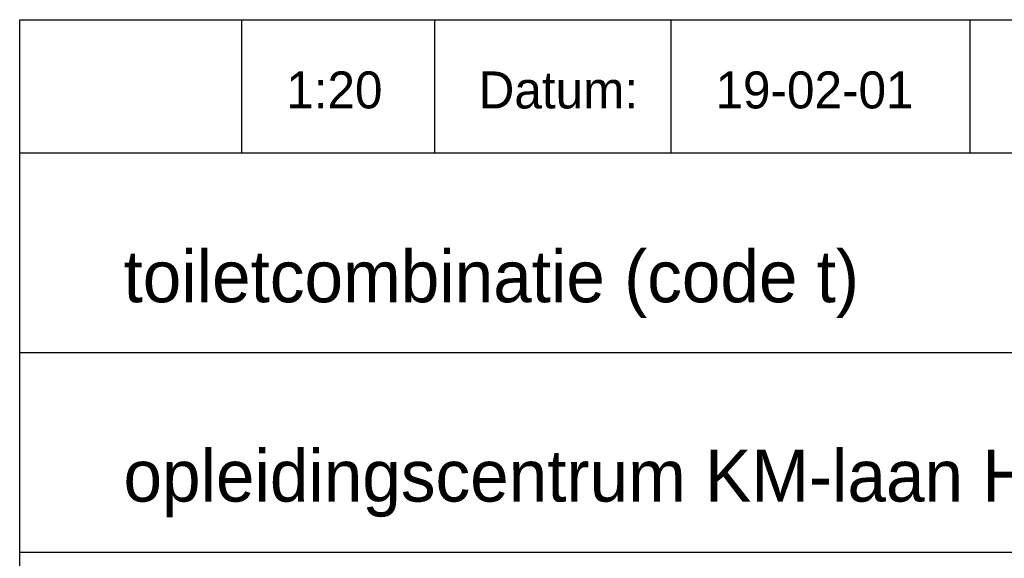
# Model space of a CAD drawing. Extents: x -33748 to 12452, y -14932 to 2888.
# Tile 131 of 194: x -23948 to -22618, y -8260 to -7532. Entities that reach past the tile are written whole.
import ezdxf

# ---------------------------------------------------------------- set-up
doc = ezdxf.new("R2010")
doc.units = 0
doc.header["$LTSCALE"] = 20
doc.layers.get('0').update_dxf_attribs({"color": 15, "linetype": 'CONTINUOUS'})
doc.layers.add('BL$4----', color=7, linetype='CONTINUOUS')
doc.styles.add('BURO-025', font='BUROFONT.shx', dxfattribs={"height": 50})
doc.styles.add('BURO-035', font='BUROFONT.shx', dxfattribs={"height": 70})

msp = doc.modelspace()

# ---------------------------------------------------------------- linework, layer by layer
at = {"color": 1}
for p, q in [((-23948.0224, -8791.81975), (-23948.0224, -7531.81975)), ((-23948.0224, -7531.81975), (-21348.0224, -7531.81975)), ((-23648.0224, -7711.81975), (-23648.0224, -7531.81975)), ((-23387.34539, -7711.81975), (-23387.34539, -7531.81975)), ((-23068.02076, -7711.81975), (-23068.02076, -7531.81975)), ((-22663.74574, -7711.81975), (-22663.74574, -7531.81975)), ((-23948.0224, -7711.81975), (-21348.0224, -7711.81975)), ((-23948.0224, -7981.81975), (-21348.0224, -7981.81975)), ((-23948.0224, -8251.81975), (-21348.0224, -8251.81975))]:
    msp.add_line(p, q, dxfattribs=at)

# ---------------------------------------------------------------- texts
at = {"color": 1, "style": 'BURO-025'}
msp.add_text('Datum:', height=50, dxfattribs=at).set_placement((-23328.02076, -7651.81975))
at = {"color": 150, "style": 'BURO-025'}
for tag, p in [('1:20', (-23588.0224, -7651.81975)), ('19-02-01', (-23008.02076, -7651.81975))]:
    msp.add_attdef(tag, p, '', height=50, dxfattribs=at)
at = {"layer": 'BL$4----', "color": 3, "style": 'BURO-035'}
for s, p in [('toiletcombinatie (code t)', (-23807.76598, -7913.94205)), ('opleidingscentrum KM-laan Helmond 10447-00', (-23807.76598, -8183.42628))]:
    msp.add_text(s, height=70, dxfattribs=at).set_placement(p)

doc.saveas('drawing.dxf')
